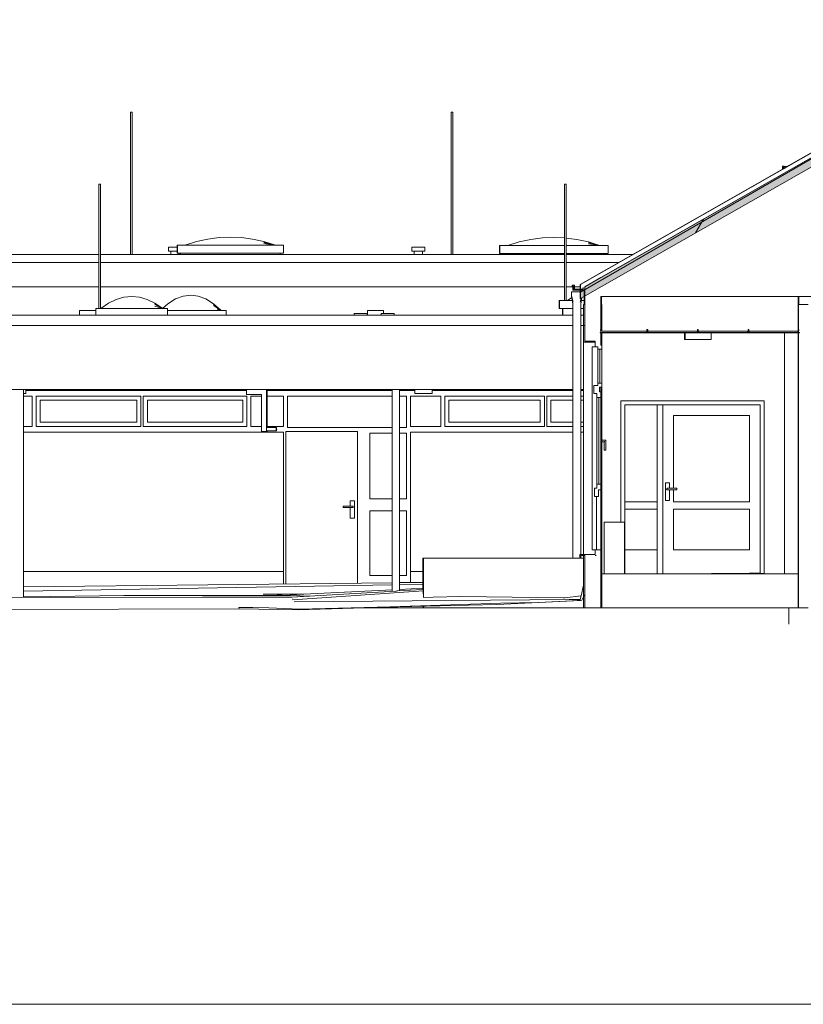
# Model space of a CAD drawing. Header units: metres. Extents: x 0 to 0.84, y 0 to 0.297.
# Tile 11 of 14: x 0.722 to 0.741, y 0.229 to 0.253. Entities that reach past the tile are written whole.
import ezdxf

# ---------------------------------------------------------------- set-up
doc = ezdxf.new("R2010")
doc.units = ezdxf.units.M
for name, color, linetype, lineweight in [('Architektur Allgemein', 7, 'Continuous', 25), ('Dachhaut', 1, 'Continuous', 25), ('Decke', 7, 'Continuous', 50), ('Elektro', 6, 'Continuous', 25), ('Fassade', 7, 'Continuous', 25), ('Fenster', 7, 'Continuous', 25), ('Fensterbank', 5, 'Continuous', 25), ('Standard', 7, 'Continuous', 25), ('Wand', 7, 'Continuous', 50)]:
    doc.layers.add(name, color=color, linetype=linetype, lineweight=lineweight)

msp = doc.modelspace()

# ---------------------------------------------------------------- hatches: boundary and pattern name
at = {"layer": 'Dachhaut', "linetype": 'Continuous', "lineweight": 13, "true_color": 0xa0a0a0, "transparency": 33554687}
msp.add_hatch(color=253, dxfattribs=at).paths.add_polyline_path([(0.745914, 0.251918), (0.735985, 0.246255), (0.735985, 0.246025), (0.745914, 0.251688)])

# ---------------------------------------------------------------- linework, layer by layer
at = {"layer": 'Architektur Allgemein', "color": 7, "linetype": 'Continuous', "lineweight": 13, "transparency": 33554687}
for p, q in [((0.735794, 0.246355), (0.735794, 0.246335)), ((0.735834, 0.246355), (0.735794, 0.246355)), ((0.735794, 0.246335), (0.735814, 0.246335)), ((0.735814, 0.246335), (0.735814, 0.246235)), ((0.735814, 0.246235), (0.736072, 0.246235)), ((0.735834, 0.246255), (0.735834, 0.246355)), ((0.736054, 0.246255), (0.735834, 0.246255)), ((0.736054, 0.246295), (0.736054, 0.246255))]:
    msp.add_line(p, q, dxfattribs=at)
at = {"layer": 'Dachhaut', "color": 7, "linetype": 'Continuous', "lineweight": 13, "transparency": 33554687}
for p, q in [((0.745914, 0.252034), (0.735985, 0.24637)), ((0.735985, 0.246186), (0.745914, 0.251918)), ((0.736092, 0.246316), (0.745914, 0.251918)), ((0.745914, 0.251918), (0.736092, 0.246316)), ((0.735985, 0.246025), (0.745914, 0.251688)), ((0.738829, 0.247647), (0.739027, 0.24799)), ((0.735985, 0.24637), (0.735985, 0.246255)), ((0.735985, 0.246255), (0.735985, 0.246025))]:
    msp.add_line(p, q, dxfattribs=at)
at = {"layer": 'Decke', "color": 7, "linetype": 'Continuous', "lineweight": 13, "transparency": 33554687}
for p, q in [((0.745914, 0.251918), (0.736492, 0.246544)), ((0.736492, 0.246075), (0.755314, 0.246075))]:
    msp.add_line(p, q, dxfattribs=at)
at = {"layer": 'Elektro', "color": 7, "linetype": 'Continuous', "lineweight": 13, "transparency": 33554687}
for p, q in [((0.738576, 0.245175), (0.738576, 0.245015)), ((0.739216, 0.245175), (0.738576, 0.245175)), ((0.739216, 0.245015), (0.739216, 0.245175)), ((0.738576, 0.245015), (0.739216, 0.245015))]:
    msp.add_line(p, q, dxfattribs=at)
at = {"layer": 'Fassade', "color": 7, "linetype": 'Continuous', "lineweight": 13, "transparency": 33554687}
for p, q in [((0.736468, 0.245185), (0.736468, 0.245179)), ((0.736489, 0.245185), (0.736468, 0.245185)), ((0.736468, 0.245179), (0.736492, 0.245179)), ((0.736482, 0.245259), (0.736482, 0.245239)), ((0.736492, 0.245259), (0.736482, 0.245259)), ((0.736482, 0.245239), (0.736489, 0.245239)), ((0.736489, 0.245239), (0.736489, 0.245185)), ((0.737623, 0.245215), (0.736512, 0.245215)), ((0.736512, 0.245179), (0.736516, 0.245179)), ((0.736516, 0.245179), (0.736516, 0.245185)), ((0.736516, 0.245185), (0.737613, 0.245185)), ((0.737613, 0.245185), (0.737613, 0.245179)), ((0.737613, 0.245179), (0.737661, 0.245179)), ((0.737623, 0.245185), (0.737623, 0.245215)), ((0.737634, 0.245185), (0.737623, 0.245185)), ((0.737627, 0.245259), (0.737627, 0.245239)), ((0.737647, 0.245259), (0.737627, 0.245259)), ((0.737627, 0.245239), (0.737634, 0.245239)), ((0.737634, 0.245239), (0.737634, 0.245185)), ((0.73764, 0.245185), (0.73764, 0.245239)), ((0.73764, 0.245239), (0.737647, 0.245239)), ((0.737651, 0.245185), (0.73764, 0.245185)), ((0.737647, 0.245239), (0.737647, 0.245259)), ((0.737651, 0.245215), (0.737651, 0.245185)), ((0.738873, 0.245215), (0.737651, 0.245215)), ((0.737661, 0.245179), (0.737661, 0.245185)), ((0.737661, 0.245185), (0.738863, 0.245185)), ((0.738863, 0.245185), (0.738863, 0.245179)), ((0.738863, 0.245179), (0.738911, 0.245179)), ((0.738873, 0.245185), (0.738873, 0.245215)), ((0.738885, 0.245185), (0.738873, 0.245185)), ((0.738878, 0.245259), (0.738878, 0.245239)), ((0.738897, 0.245259), (0.738878, 0.245259)), ((0.738878, 0.245239), (0.738885, 0.245239)), ((0.738885, 0.245239), (0.738885, 0.245185)), ((0.73889, 0.245185), (0.73889, 0.245239)), ((0.73889, 0.245239), (0.738897, 0.245239)), ((0.738901, 0.245185), (0.73889, 0.245185)), ((0.738897, 0.245239), (0.738897, 0.245259)), ((0.738901, 0.245215), (0.738901, 0.245185)), ((0.740124, 0.245215), (0.738901, 0.245215)), ((0.738911, 0.245179), (0.738911, 0.245185)), ((0.738911, 0.245185), (0.740113, 0.245185)), ((0.740113, 0.245185), (0.740113, 0.245179)), ((0.740113, 0.245179), (0.740161, 0.245179)), ((0.740124, 0.245185), (0.740124, 0.245215)), ((0.740134, 0.245185), (0.740124, 0.245185)), ((0.740128, 0.245259), (0.740128, 0.245239)), ((0.740148, 0.245259), (0.740128, 0.245259)), ((0.740128, 0.245239), (0.740134, 0.245239)), ((0.740134, 0.245239), (0.740134, 0.245185)), ((0.740141, 0.245185), (0.740141, 0.245239)), ((0.740141, 0.245239), (0.740148, 0.245239)), ((0.740151, 0.245185), (0.740141, 0.245185)), ((0.740148, 0.245239), (0.740148, 0.245259)), ((0.740151, 0.245215), (0.740151, 0.245185)), ((0.741358, 0.245215), (0.740151, 0.245215)), ((0.740161, 0.245185), (0.741348, 0.245185)), ((0.740161, 0.245179), (0.740161, 0.245185)), ((0.741348, 0.245185), (0.741348, 0.245179)), ((0.741348, 0.245179), (0.741362, 0.245179)), ((0.741358, 0.245185), (0.741358, 0.245215)), ((0.741362, 0.245185), (0.741358, 0.245185)), ((0.741362, 0.245259), (0.741362, 0.245239)), ((0.741382, 0.245259), (0.741372, 0.245259)), ((0.741372, 0.245179), (0.741396, 0.245179)), ((0.741375, 0.245185), (0.741375, 0.245239)), ((0.741375, 0.245239), (0.741382, 0.245239)), ((0.741396, 0.245185), (0.741375, 0.245185)), ((0.741382, 0.245239), (0.741382, 0.245259)), ((0.741396, 0.245179), (0.741396, 0.245185))]:
    msp.add_line(p, q, dxfattribs=at)
at = {"layer": 'Fenster', "color": 7, "linetype": 'Continuous', "lineweight": 13, "transparency": 33554687}
for p, q in [((0.736352, 0.244975), (0.736352, 0.244835)), ((0.736492, 0.244875), (0.736492, 0.244975)), ((0.736352, 0.244835), (0.736412, 0.244835)), ((0.736412, 0.244835), (0.736412, 0.244775)), ((0.736412, 0.244775), (0.736512, 0.244775)), ((0.736512, 0.244875), (0.736492, 0.244875)), ((0.736512, 0.244775), (0.736512, 0.244875)), ((0.736312, 0.243875), (0.736312, 0.243675)), ((0.736412, 0.243875), (0.736312, 0.243875)), ((0.736412, 0.243935), (0.736412, 0.243875)), ((0.736512, 0.243935), (0.736412, 0.243935)), ((0.736452, 0.243835), (0.736512, 0.243835)), ((0.736452, 0.243715), (0.736452, 0.243835)), ((0.736492, 0.243715), (0.736452, 0.243715)), ((0.736492, 0.243575), (0.736492, 0.243715)), ((0.736512, 0.243835), (0.736512, 0.243935)), ((0.736312, 0.243675), (0.736392, 0.243675)), ((0.736392, 0.243675), (0.736392, 0.243575)), ((0.736392, 0.243575), (0.736492, 0.243575)), ((0.736332, 0.241335), (0.736332, 0.241135)), ((0.736392, 0.241335), (0.736332, 0.241335)), ((0.736392, 0.241435), (0.736392, 0.241335)), ((0.736492, 0.241435), (0.736392, 0.241435)), ((0.736432, 0.241135), (0.736432, 0.241295)), ((0.736432, 0.241295), (0.736492, 0.241295)), ((0.736492, 0.241295), (0.736492, 0.241435)), ((0.736332, 0.241135), (0.736432, 0.241135)), ((0.736352, 0.239815), (0.736352, 0.239695)), ((0.736492, 0.239815), (0.736352, 0.239815)), ((0.736492, 0.239675), (0.736492, 0.239815)), ((0.736352, 0.239675), (0.736372, 0.239675))]:
    msp.add_line(p, q, dxfattribs=at)
at = {"layer": 'Fensterbank', "color": 7, "linetype": 'Continuous', "lineweight": 13, "transparency": 33554687}
for p, q in [((0.735972, 0.239695), (0.735972, 0.239615)), ((0.736352, 0.239695), (0.735972, 0.239695)), ((0.735972, 0.239615), (0.735992, 0.239615)), ((0.735992, 0.239615), (0.735992, 0.239675)), ((0.735992, 0.239675), (0.736092, 0.239675)), ((0.736352, 0.239675), (0.736372, 0.239675))]:
    msp.add_line(p, q, dxfattribs=at)
at = {"layer": 'Standard', "color": 7, "linetype": 'Continuous', "lineweight": 13, "transparency": 33554687}
for p, q in [((0.741138, 0.249318), (0.745907, 0.252038)), ((0.724861, 0.250633), (0.724861, 0.247115)), ((0.724861, 0.250633), (0.724864, 0.250633)), ((0.724864, 0.250633), (0.724871, 0.250633)), ((0.724871, 0.250633), (0.724881, 0.250633)), ((0.724881, 0.250633), (0.724891, 0.250633)), ((0.724891, 0.250633), (0.724898, 0.250633)), ((0.724898, 0.250633), (0.724901, 0.250633)), ((0.724901, 0.250633), (0.724901, 0.247115)), ((0.732787, 0.250633), (0.732787, 0.247115)), ((0.732787, 0.250633), (0.73279, 0.250633)), ((0.73279, 0.250633), (0.732797, 0.250633)), ((0.732797, 0.250633), (0.732807, 0.250633)), ((0.732807, 0.250633), (0.732817, 0.250633)), ((0.732817, 0.250633), (0.732825, 0.250633)), ((0.732825, 0.250633), (0.732827, 0.250633)), ((0.732827, 0.250633), (0.732827, 0.247115)), ((0.741015, 0.249244), (0.741125, 0.249307)), ((0.741125, 0.249307), (0.741138, 0.249318)), ((0.735976, 0.24637), (0.740995, 0.249233)), ((0.740975, 0.249275), (0.740975, 0.249295)), ((0.740975, 0.249295), (0.741015, 0.249295)), ((0.740995, 0.249275), (0.740975, 0.249275)), ((0.740977, 0.249222), (0.740977, 0.249275)), ((0.740995, 0.249233), (0.740995, 0.249275)), ((0.740995, 0.249233), (0.741015, 0.249244)), ((0.741015, 0.249295), (0.741015, 0.249244)), ((0.741018, 0.249295), (0.741015, 0.249295)), ((0.741018, 0.249295), (0.741018, 0.24929)), ((0.741018, 0.24929), (0.741018, 0.249246)), ((0.741018, 0.24929), (0.741096, 0.24929)), ((0.724085, 0.248853), (0.724085, 0.245778)), ((0.724085, 0.248853), (0.724087, 0.248853)), ((0.724087, 0.248853), (0.724095, 0.248853)), ((0.724095, 0.248853), (0.724105, 0.248853)), ((0.724105, 0.248853), (0.724115, 0.248853)), ((0.724115, 0.248853), (0.724122, 0.248853)), ((0.724122, 0.248853), (0.724125, 0.248853)), ((0.724125, 0.248853), (0.724125, 0.245778)), ((0.735592, 0.245978), (0.735592, 0.248853)), ((0.735592, 0.248853), (0.735594, 0.248853)), ((0.735594, 0.248853), (0.735602, 0.248853)), ((0.735602, 0.248853), (0.735612, 0.248853)), ((0.735622, 0.248853), (0.735612, 0.248853)), ((0.735629, 0.248853), (0.735622, 0.248853)), ((0.735629, 0.248853), (0.735632, 0.248853)), ((0.735632, 0.245978), (0.735632, 0.248853)), ((0.726216, 0.247347), (0.726221, 0.247348)), ((0.726217, 0.247347), (0.72623, 0.247351)), ((0.726218, 0.247347), (0.726496, 0.247435)), ((0.726496, 0.247435), (0.726773, 0.247497)), ((0.726773, 0.247497), (0.727051, 0.247535)), ((0.727051, 0.247535), (0.727328, 0.247547)), ((0.727328, 0.247547), (0.727606, 0.247535)), ((0.727606, 0.247535), (0.727883, 0.247497)), ((0.727883, 0.247497), (0.728161, 0.247435)), ((0.728161, 0.247435), (0.728426, 0.247351)), ((0.728436, 0.247348), (0.728161, 0.247429)), ((0.728439, 0.247347), (0.728162, 0.247413)), ((0.728163, 0.247385), (0.72844, 0.247347)), ((0.734473, 0.247424), (0.734188, 0.247336)), ((0.734758, 0.247486), (0.734473, 0.247424)), ((0.735043, 0.247524), (0.734758, 0.247486)), ((0.735328, 0.247536), (0.735043, 0.247524)), ((0.735592, 0.247525), (0.735328, 0.247536)), ((0.735898, 0.247486), (0.735632, 0.247522)), ((0.736183, 0.247424), (0.735898, 0.247486)), ((0.736456, 0.24734), (0.736183, 0.247424)), ((0.736466, 0.247337), (0.736184, 0.247419)), ((0.736469, 0.247337), (0.736185, 0.247402)), ((0.736471, 0.247336), (0.736186, 0.247375)), ((0.715176, 0.247115), (0.724085, 0.247115)), ((0.724125, 0.247115), (0.735592, 0.247115)), ((0.7258, 0.247295), (0.7258, 0.247195)), ((0.725822, 0.247295), (0.7258, 0.247295)), ((0.725822, 0.247195), (0.7258, 0.247195)), ((0.725881, 0.247295), (0.725822, 0.247295)), ((0.725881, 0.247195), (0.725822, 0.247195)), ((0.72586, 0.247115), (0.72586, 0.247195)), ((0.725961, 0.247295), (0.725881, 0.247295)), ((0.725961, 0.247195), (0.725881, 0.247195)), ((0.726014, 0.247295), (0.725961, 0.247295)), ((0.726014, 0.247195), (0.725961, 0.247195)), ((0.726014, 0.247147), (0.726014, 0.247347)), ((0.726022, 0.247347), (0.726014, 0.247347)), ((0.726014, 0.247147), (0.726022, 0.247147)), ((0.726022, 0.247347), (0.726022, 0.247147)), ((0.728642, 0.247347), (0.726022, 0.247347)), ((0.726022, 0.247147), (0.728642, 0.247147)), ((0.72606, 0.247115), (0.72606, 0.247147)), ((0.726094, 0.247147), (0.726094, 0.247115)), ((0.726102, 0.247147), (0.726102, 0.247115)), ((0.726216, 0.247347), (0.726218, 0.247347)), ((0.728562, 0.247147), (0.728562, 0.247115)), ((0.728642, 0.247347), (0.728642, 0.247147)), ((0.731817, 0.247295), (0.731817, 0.247195)), ((0.731839, 0.247295), (0.731817, 0.247295)), ((0.731839, 0.247195), (0.731817, 0.247195)), ((0.731898, 0.247295), (0.731839, 0.247295)), ((0.731898, 0.247195), (0.731839, 0.247195)), ((0.731877, 0.247115), (0.731877, 0.247195)), ((0.731978, 0.247295), (0.731898, 0.247295)), ((0.731978, 0.247195), (0.731898, 0.247195)), ((0.732058, 0.247295), (0.731978, 0.247295)), ((0.732058, 0.247195), (0.731978, 0.247195)), ((0.732116, 0.247295), (0.732058, 0.247295)), ((0.732116, 0.247195), (0.732058, 0.247195)), ((0.732077, 0.247115), (0.732077, 0.247195)), ((0.732137, 0.247295), (0.732116, 0.247295)), ((0.732137, 0.247195), (0.732116, 0.247195)), ((0.732137, 0.247295), (0.732137, 0.247195)), ((0.733985, 0.247336), (0.733985, 0.247137)), ((0.733992, 0.247336), (0.733985, 0.247336)), ((0.733985, 0.247137), (0.733992, 0.247137)), ((0.733992, 0.247336), (0.733992, 0.247137)), ((0.735592, 0.247336), (0.733992, 0.247336)), ((0.733992, 0.247137), (0.735592, 0.247137)), ((0.734065, 0.247137), (0.734065, 0.247115)), ((0.734072, 0.247137), (0.734072, 0.247115)), ((0.734188, 0.247337), (0.734186, 0.247336)), ((0.734187, 0.247336), (0.734191, 0.247337)), ((0.734188, 0.247336), (0.7342, 0.24734)), ((0.736672, 0.247336), (0.735632, 0.247336)), ((0.735632, 0.247137), (0.736672, 0.247137)), ((0.735632, 0.247115), (0.737282, 0.247115)), ((0.736592, 0.247137), (0.736592, 0.247115)), ((0.736672, 0.247137), (0.736672, 0.247336)), ((0.724085, 0.246915), (0.715176, 0.246915)), ((0.735592, 0.246915), (0.724125, 0.246915)), ((0.736931, 0.246915), (0.735632, 0.246915)), ((0.715176, 0.246315), (0.724085, 0.246315)), ((0.724125, 0.246315), (0.735592, 0.246315)), ((0.735632, 0.246315), (0.735799, 0.246315)), ((0.735761, 0.24609), (0.735761, 0.24619)), ((0.735761, 0.24619), (0.735977, 0.24619)), ((0.735778, 0.246335), (0.735778, 0.246355)), ((0.735794, 0.246355), (0.735778, 0.246355)), ((0.735794, 0.246335), (0.735778, 0.246335)), ((0.735799, 0.246235), (0.735799, 0.246335)), ((0.735799, 0.246315), (0.735976, 0.246315)), ((0.735814, 0.246235), (0.735799, 0.246235)), ((0.735976, 0.24637), (0.735976, 0.246255)), ((0.735985, 0.24637), (0.735976, 0.24637)), ((0.735976, 0.246235), (0.735976, 0.24619)), ((0.735977, 0.24609), (0.735977, 0.24619)), ((0.736072, 0.246235), (0.736072, 0.246075)), ((0.724319, 0.24591), (0.724128, 0.245778)), ((0.72451, 0.246003), (0.724319, 0.24591)), ((0.724702, 0.24606), (0.72451, 0.246003)), ((0.724893, 0.246078), (0.724702, 0.24606)), ((0.725084, 0.24606), (0.724893, 0.246078)), ((0.725275, 0.246003), (0.725084, 0.24606)), ((0.725466, 0.24591), (0.725275, 0.246003)), ((0.725649, 0.245784), (0.725466, 0.24591)), ((0.725655, 0.24578), (0.725466, 0.245901)), ((0.725786, 0.245897), (0.725654, 0.245781)), ((0.725974, 0.246016), (0.725786, 0.245897)), ((0.726163, 0.246087), (0.725974, 0.246016)), ((0.726351, 0.246111), (0.726163, 0.246087)), ((0.72654, 0.246087), (0.726351, 0.246111)), ((0.726729, 0.246016), (0.72654, 0.246087)), ((0.726917, 0.245897), (0.726729, 0.246016)), ((0.727098, 0.245738), (0.726917, 0.245897)), ((0.735462, 0.245978), (0.735462, 0.245778)), ((0.735467, 0.245978), (0.735462, 0.245978)), ((0.735467, 0.245978), (0.735467, 0.245778)), ((0.735779, 0.245978), (0.735467, 0.245978)), ((0.735664, 0.245978), (0.735663, 0.245978)), ((0.735664, 0.245978), (0.735673, 0.245984)), ((0.735664, 0.245978), (0.735666, 0.245979)), ((0.735768, 0.24605), (0.735665, 0.245978)), ((0.735776, 0.24604), (0.735761, 0.24609)), ((0.735771, 0.24604), (0.735762, 0.246087)), ((0.735774, 0.24604), (0.735762, 0.246087)), ((0.735777, 0.24599), (0.735763, 0.246082)), ((0.735779, 0.24599), (0.735763, 0.246082)), ((0.735791, 0.24599), (0.735776, 0.24604)), ((0.735792, 0.24589), (0.735777, 0.24599)), ((0.735799, 0.245965), (0.735791, 0.24599)), ((0.735792, 0.24589), (0.735792, 0.239605)), ((0.735806, 0.24594), (0.735799, 0.245965)), ((0.735977, 0.246044), (0.735977, 0.24609)), ((0.735977, 0.24604), (0.735977, 0.246044)), ((0.735977, 0.246033), (0.735977, 0.24604)), ((0.735977, 0.246025), (0.735977, 0.246033)), ((0.735977, 0.246025), (0.735985, 0.246025)), ((0.735977, 0.24594), (0.735984, 0.245965)), ((0.735984, 0.245965), (0.735992, 0.24599)), ((0.735992, 0.24599), (0.736006, 0.246036)), ((0.735992, 0.24589), (0.736007, 0.24599)), ((0.735992, 0.24589), (0.735992, 0.239695)), ((0.736072, 0.245978), (0.736005, 0.245978)), ((0.736007, 0.24599), (0.736015, 0.246042)), ((0.736072, 0.246075), (0.736072, 0.246074)), ((0.736072, 0.246074), (0.736072, 0.245875)), ((0.736492, 0.246075), (0.736492, 0.245875)), ((0.736502, 0.246075), (0.736492, 0.246075)), ((0.736492, 0.246075), (0.736492, 0.245175)), ((0.736502, 0.246075), (0.736492, 0.246075)), ((0.736502, 0.245875), (0.736502, 0.246075)), ((0.741362, 0.246075), (0.741362, 0.238375)), ((0.741372, 0.246075), (0.741362, 0.246075)), ((0.741372, 0.246075), (0.741362, 0.246075)), ((0.741372, 0.245259), (0.741372, 0.246075)), ((0.741372, 0.245175), (0.741372, 0.246075)), ((0.741384, 0.246075), (0.741384, 0.245875)), ((0.741384, 0.245875), (0.741384, 0.246075)), ((0.741384, 0.245875), (0.741384, 0.246075)), ((0.723607, 0.24573), (0.723607, 0.245615)), ((0.723634, 0.24573), (0.723607, 0.24573)), ((0.723707, 0.24573), (0.723634, 0.24573)), ((0.723807, 0.24573), (0.723707, 0.24573)), ((0.723907, 0.24573), (0.723807, 0.24573)), ((0.72398, 0.24573), (0.723907, 0.24573)), ((0.724007, 0.24573), (0.72398, 0.24573)), ((0.724006, 0.245778), (0.724006, 0.24573)), ((0.724011, 0.245778), (0.724006, 0.245778)), ((0.724007, 0.24573), (0.724007, 0.245615)), ((0.724011, 0.245778), (0.724011, 0.245678)), ((0.725779, 0.245778), (0.724011, 0.245778)), ((0.724011, 0.245678), (0.724011, 0.245615)), ((0.724127, 0.245778), (0.72413, 0.24578)), ((0.724128, 0.245779), (0.724127, 0.245778)), ((0.724128, 0.245778), (0.724136, 0.245784)), ((0.725657, 0.245779), (0.725467, 0.245877)), ((0.725659, 0.245778), (0.725468, 0.245836)), ((0.725779, 0.245678), (0.725779, 0.245778)), ((0.727228, 0.245731), (0.725779, 0.245731)), ((0.725779, 0.245678), (0.725779, 0.245615)), ((0.727104, 0.245732), (0.726918, 0.245886)), ((0.727106, 0.245731), (0.726918, 0.245855)), ((0.727107, 0.245731), (0.727013, 0.245769)), ((0.727108, 0.245731), (0.727013, 0.245751)), ((0.727228, 0.245631), (0.727228, 0.245731)), ((0.730391, 0.245655), (0.730391, 0.245615)), ((0.730412, 0.245655), (0.730391, 0.245655)), ((0.730471, 0.245655), (0.730412, 0.245655)), ((0.730551, 0.245655), (0.730471, 0.245655)), ((0.730631, 0.245655), (0.730551, 0.245655)), ((0.730689, 0.245655), (0.730631, 0.245655)), ((0.730711, 0.245655), (0.730689, 0.245655)), ((0.730711, 0.245655), (0.730711, 0.245615)), ((0.73072, 0.24573), (0.73072, 0.245615)), ((0.730747, 0.24573), (0.73072, 0.24573)), ((0.730821, 0.24573), (0.730747, 0.24573)), ((0.730921, 0.24573), (0.730821, 0.24573)), ((0.731021, 0.24573), (0.730921, 0.24573)), ((0.731094, 0.24573), (0.731021, 0.24573)), ((0.731063, 0.245655), (0.731063, 0.245615)), ((0.731085, 0.245655), (0.731063, 0.245655)), ((0.731144, 0.245655), (0.731085, 0.245655)), ((0.73112, 0.24573), (0.731094, 0.24573)), ((0.73112, 0.24573), (0.73112, 0.245655)), ((0.731224, 0.245655), (0.731144, 0.245655)), ((0.731304, 0.245655), (0.731224, 0.245655)), ((0.731362, 0.245655), (0.731304, 0.245655)), ((0.731383, 0.245655), (0.731362, 0.245655)), ((0.731383, 0.245655), (0.731383, 0.245615)), ((0.735462, 0.245778), (0.735467, 0.245778)), ((0.735467, 0.245778), (0.735792, 0.245778)), ((0.735542, 0.245778), (0.735542, 0.245615)), ((0.735547, 0.245778), (0.735547, 0.245615)), ((0.735992, 0.245778), (0.736062, 0.245778)), ((0.73606, 0.245875), (0.736062, 0.245875)), ((0.736062, 0.245875), (0.736062, 0.244945)), ((0.736072, 0.245875), (0.736062, 0.245875)), ((0.736492, 0.245875), (0.736492, 0.245259)), ((0.736512, 0.245875), (0.736502, 0.245875)), ((0.736512, 0.245215), (0.736512, 0.245875)), ((0.702882, 0.245615), (0.735792, 0.245615)), ((0.727228, 0.245631), (0.727228, 0.245615)), ((0.735992, 0.245615), (0.736062, 0.245615)), ((0.735792, 0.245355), (0.702882, 0.245355)), ((0.736092, 0.245355), (0.735992, 0.245355)), ((0.736492, 0.245179), (0.736492, 0.245175)), ((0.736492, 0.245175), (0.738576, 0.245175)), ((0.736512, 0.244975), (0.736512, 0.245179)), ((0.738554, 0.245015), (0.738554, 0.245175)), ((0.738564, 0.245015), (0.738564, 0.245175)), ((0.739216, 0.245175), (0.739216, 0.245015)), ((0.739216, 0.245175), (0.739216, 0.245015)), ((0.739216, 0.245175), (0.741372, 0.245175)), ((0.741029, 0.239215), (0.741029, 0.245175)), ((0.741029, 0.239215), (0.741029, 0.245175)), ((0.741029, 0.245175), (0.741029, 0.239215)), ((0.741029, 0.239215), (0.741029, 0.245175)), ((0.741029, 0.245175), (0.741029, 0.239215)), ((0.741029, 0.239215), (0.741029, 0.245175)), ((0.741361, 0.239215), (0.741361, 0.245175)), ((0.736061, 0.244945), (0.736061, 0.239695)), ((0.736061, 0.244945), (0.736061, 0.244945)), ((0.736061, 0.244945), (0.736061, 0.244945)), ((0.736061, 0.239695), (0.736061, 0.244945)), ((0.736061, 0.244945), (0.736061, 0.239695)), ((0.736062, 0.244945), (0.736062, 0.239695)), ((0.736062, 0.244945), (0.736062, 0.244945)), ((0.736062, 0.244945), (0.736062, 0.239695)), ((0.736062, 0.244945), (0.736062, 0.244945)), ((0.736062, 0.244945), (0.736352, 0.244945)), ((0.736352, 0.244835), (0.736352, 0.244945)), ((0.736492, 0.244975), (0.736512, 0.244975)), ((0.736511, 0.244875), (0.736511, 0.244975)), ((0.738564, 0.245015), (0.738554, 0.245015)), ((0.738576, 0.245015), (0.738564, 0.245015)), ((0.739216, 0.245015), (0.739216, 0.245015)), ((0.739216, 0.245015), (0.739216, 0.245015)), ((0.736272, 0.244835), (0.736272, 0.239815)), ((0.736272, 0.244835), (0.736272, 0.244835)), ((0.736272, 0.244835), (0.736272, 0.239815)), ((0.736272, 0.244835), (0.736272, 0.244835)), ((0.736352, 0.244835), (0.736272, 0.244835)), ((0.736352, 0.244835), (0.736352, 0.244835)), ((0.736412, 0.244775), (0.736412, 0.243935)), ((0.736412, 0.244775), (0.736412, 0.244775)), ((0.736462, 0.243935), (0.736462, 0.244775)), ((0.736512, 0.243935), (0.736512, 0.244775)), ((0.702862, 0.243775), (0.735792, 0.243775)), ((0.722216, 0.238633), (0.722216, 0.243775)), ((0.72228, 0.243675), (0.72228, 0.243775)), ((0.72228, 0.243755), (0.72773, 0.243755)), ((0.72773, 0.243775), (0.72773, 0.243655)), ((0.728224, 0.242735), (0.728224, 0.243775)), ((0.728243, 0.243775), (0.728243, 0.242835)), ((0.728243, 0.243755), (0.728653, 0.243755)), ((0.728646, 0.243755), (0.728653, 0.243755)), ((0.728653, 0.243755), (0.728745, 0.243755)), ((0.728745, 0.243755), (0.731334, 0.243755)), ((0.731334, 0.238788), (0.731334, 0.243775)), ((0.731514, 0.238799), (0.731514, 0.243775)), ((0.731514, 0.243755), (0.731686, 0.243755)), ((0.731686, 0.243755), (0.731786, 0.243755)), ((0.731786, 0.243755), (0.731894, 0.243755)), ((0.731894, 0.243675), (0.731894, 0.243775)), ((0.732321, 0.243675), (0.732321, 0.243775)), ((0.732321, 0.243755), (0.735792, 0.243755)), ((0.735992, 0.243775), (0.736061, 0.243775)), ((0.735992, 0.243755), (0.736061, 0.243755)), ((0.736312, 0.243875), (0.736312, 0.243875)), ((0.736412, 0.243935), (0.736412, 0.243935)), ((0.736492, 0.243715), (0.736492, 0.243835)), ((0.736511, 0.242545), (0.736511, 0.243835)), ((0.722225, 0.243675), (0.722216, 0.243675)), ((0.722431, 0.243615), (0.722216, 0.243615)), ((0.72228, 0.243675), (0.722225, 0.243675)), ((0.722431, 0.242865), (0.722431, 0.243615)), ((0.722431, 0.242865), (0.722431, 0.243615)), ((0.722531, 0.242865), (0.722531, 0.243615)), ((0.722531, 0.243615), (0.722531, 0.243615)), ((0.722531, 0.242865), (0.722531, 0.243615)), ((0.722531, 0.243615), (0.722631, 0.243615)), ((0.722631, 0.243615), (0.72502, 0.243615)), ((0.72502, 0.243515), (0.722631, 0.243515)), ((0.722631, 0.243515), (0.722631, 0.242965)), ((0.725019, 0.242965), (0.725019, 0.243515)), ((0.72502, 0.243615), (0.72512, 0.243615)), ((0.72502, 0.242965), (0.72502, 0.243515)), ((0.72512, 0.243615), (0.72512, 0.242865)), ((0.725179, 0.242865), (0.725179, 0.243615)), ((0.725179, 0.243615), (0.72518, 0.243615)), ((0.72518, 0.242865), (0.72518, 0.243615)), ((0.72518, 0.243615), (0.72528, 0.243615)), ((0.72528, 0.243615), (0.727636, 0.243615)), ((0.727636, 0.243515), (0.72528, 0.243515)), ((0.72528, 0.243515), (0.72528, 0.242965)), ((0.727636, 0.243615), (0.727736, 0.243615)), ((0.727636, 0.242965), (0.727636, 0.243515)), ((0.727636, 0.242965), (0.727636, 0.243515)), ((0.728105, 0.243655), (0.72773, 0.243655)), ((0.727736, 0.243615), (0.727736, 0.242865)), ((0.727836, 0.243615), (0.727836, 0.242865)), ((0.728105, 0.243615), (0.727836, 0.243615)), ((0.728105, 0.242735), (0.728105, 0.243655)), ((0.728646, 0.243615), (0.728243, 0.243615)), ((0.728645, 0.242865), (0.728645, 0.243615)), ((0.728646, 0.242865), (0.728646, 0.243615)), ((0.731334, 0.243615), (0.728745, 0.243615)), ((0.728745, 0.243615), (0.728745, 0.242836)), ((0.731686, 0.243615), (0.731514, 0.243615)), ((0.731685, 0.242836), (0.731685, 0.243615)), ((0.731686, 0.242836), (0.731686, 0.243615)), ((0.732535, 0.243615), (0.731786, 0.243615)), ((0.731786, 0.243615), (0.731786, 0.242865)), ((0.731897, 0.243675), (0.731894, 0.243675)), ((0.731956, 0.243675), (0.731897, 0.243675)), ((0.732056, 0.243675), (0.731956, 0.243675)), ((0.732169, 0.243675), (0.732056, 0.243675)), ((0.732267, 0.243675), (0.732169, 0.243675)), ((0.732321, 0.243675), (0.732267, 0.243675)), ((0.732535, 0.242865), (0.732535, 0.243615)), ((0.732535, 0.242865), (0.732535, 0.243615)), ((0.732635, 0.242865), (0.732635, 0.243615)), ((0.732635, 0.243615), (0.732635, 0.243615)), ((0.732635, 0.242865), (0.732635, 0.243615)), ((0.732635, 0.243615), (0.732735, 0.243615)), ((0.732735, 0.243615), (0.734992, 0.243615)), ((0.734992, 0.243515), (0.732735, 0.243515)), ((0.732735, 0.243515), (0.732735, 0.242965)), ((0.734992, 0.243615), (0.735092, 0.243615)), ((0.734992, 0.242965), (0.734992, 0.243515)), ((0.734992, 0.242965), (0.734992, 0.243515)), ((0.735092, 0.243615), (0.735092, 0.242865)), ((0.735152, 0.242865), (0.735152, 0.243615)), ((0.735152, 0.243615), (0.735152, 0.243615)), ((0.735152, 0.242865), (0.735152, 0.243615)), ((0.735152, 0.243615), (0.735252, 0.243615)), ((0.735252, 0.243615), (0.735792, 0.243615)), ((0.735792, 0.243515), (0.735252, 0.243515)), ((0.735252, 0.243515), (0.735252, 0.242965)), ((0.735992, 0.243615), (0.736061, 0.243615)), ((0.736061, 0.243515), (0.735992, 0.243515)), ((0.736312, 0.243675), (0.736312, 0.243675)), ((0.736392, 0.243575), (0.736392, 0.241435)), ((0.736392, 0.243575), (0.736392, 0.243575)), ((0.736442, 0.241435), (0.736442, 0.243575)), ((0.736492, 0.241435), (0.736492, 0.243575)), ((0.736984, 0.240495), (0.736984, 0.243495)), ((0.736984, 0.243495), (0.736984, 0.240495)), ((0.736984, 0.240495), (0.736984, 0.243495)), ((0.736984, 0.243495), (0.736984, 0.240495)), ((0.736984, 0.243495), (0.740524, 0.243495)), ((0.740524, 0.243495), (0.740524, 0.239215)), ((0.737084, 0.240995), (0.737084, 0.243395)), ((0.737084, 0.243395), (0.737084, 0.240995)), ((0.737884, 0.243395), (0.737084, 0.243395)), ((0.737884, 0.239215), (0.737884, 0.243395)), ((0.737884, 0.243395), (0.738024, 0.243395)), ((0.740424, 0.243395), (0.738024, 0.243395)), ((0.738024, 0.243395), (0.738024, 0.239215)), ((0.738024, 0.243395), (0.738024, 0.243395)), ((0.738024, 0.243395), (0.738024, 0.23922)), ((0.740424, 0.239232), (0.740424, 0.243395)), ((0.738284, 0.241335), (0.738284, 0.243135)), ((0.738284, 0.243135), (0.738284, 0.241335)), ((0.740164, 0.243135), (0.738284, 0.243135)), ((0.740164, 0.240995), (0.740164, 0.243135)), ((0.722216, 0.242865), (0.722431, 0.242865)), ((0.728646, 0.242725), (0.722216, 0.242725)), ((0.722531, 0.242865), (0.722531, 0.242865)), ((0.722631, 0.242865), (0.722531, 0.242865)), ((0.722631, 0.242965), (0.72502, 0.242965)), ((0.72502, 0.242865), (0.722631, 0.242865)), ((0.72512, 0.242865), (0.72502, 0.242865)), ((0.725179, 0.242865), (0.72518, 0.242865)), ((0.72528, 0.242865), (0.72518, 0.242865)), ((0.72528, 0.242965), (0.727636, 0.242965)), ((0.727636, 0.242865), (0.72528, 0.242865)), ((0.727736, 0.242865), (0.727636, 0.242865)), ((0.727836, 0.242865), (0.728105, 0.242865)), ((0.728224, 0.242735), (0.728105, 0.242735)), ((0.728243, 0.242735), (0.728224, 0.242735)), ((0.728228, 0.242815), (0.728227, 0.242795)), ((0.728227, 0.242795), (0.728228, 0.242775)), ((0.72823, 0.24283), (0.728228, 0.242815)), ((0.728228, 0.242775), (0.72823, 0.24276)), ((0.728233, 0.242835), (0.72823, 0.24283)), ((0.72823, 0.24276), (0.728233, 0.242755)), ((0.728233, 0.242835), (0.72847, 0.242835)), ((0.728233, 0.242755), (0.72847, 0.242755)), ((0.728243, 0.242865), (0.728646, 0.242865)), ((0.728243, 0.242755), (0.728243, 0.242735)), ((0.728465, 0.242815), (0.728464, 0.242795)), ((0.728464, 0.242795), (0.728465, 0.242775)), ((0.728467, 0.24283), (0.728465, 0.242815)), ((0.728465, 0.242775), (0.728467, 0.24276)), ((0.72847, 0.242835), (0.728467, 0.24283)), ((0.728467, 0.24276), (0.72847, 0.242755)), ((0.728473, 0.24283), (0.72847, 0.242835)), ((0.72847, 0.242755), (0.728473, 0.24276)), ((0.728476, 0.242815), (0.728473, 0.24283)), ((0.728473, 0.24276), (0.728476, 0.242775)), ((0.728477, 0.242795), (0.728476, 0.242815)), ((0.728476, 0.242775), (0.728477, 0.242795)), ((0.728646, 0.238969), (0.728646, 0.242725)), ((0.728646, 0.239275), (0.728646, 0.242725)), ((0.728706, 0.23897), (0.728706, 0.242736)), ((0.728706, 0.242736), (0.728706, 0.242736)), ((0.728706, 0.23897), (0.728706, 0.242736)), ((0.728706, 0.242736), (0.730476, 0.242736)), ((0.728745, 0.242836), (0.731334, 0.242836)), ((0.730476, 0.242736), (0.730476, 0.23899)), ((0.731514, 0.242836), (0.731686, 0.242836)), ((0.731786, 0.242865), (0.732535, 0.242865)), ((0.735792, 0.242725), (0.731786, 0.242725)), ((0.731786, 0.242725), (0.731786, 0.239005)), ((0.732635, 0.242865), (0.732635, 0.242865)), ((0.732735, 0.242865), (0.732635, 0.242865)), ((0.732735, 0.242965), (0.734992, 0.242965)), ((0.734992, 0.242865), (0.732735, 0.242865)), ((0.735092, 0.242865), (0.734992, 0.242865)), ((0.735152, 0.242865), (0.735152, 0.242865)), ((0.735252, 0.242865), (0.735152, 0.242865)), ((0.735252, 0.242965), (0.735792, 0.242965)), ((0.735792, 0.242865), (0.735252, 0.242865)), ((0.735992, 0.242965), (0.736061, 0.242965)), ((0.736061, 0.242865), (0.735992, 0.242865)), ((0.736061, 0.242725), (0.735992, 0.242725)), ((0.730776, 0.242696), (0.730776, 0.241075)), ((0.731334, 0.242696), (0.730776, 0.242696)), ((0.731686, 0.242696), (0.731514, 0.242696)), ((0.731685, 0.241075), (0.731685, 0.242696)), ((0.731686, 0.241075), (0.731686, 0.242696)), ((0.736492, 0.242545), (0.736512, 0.242545)), ((0.736512, 0.242545), (0.736512, 0.242465)), ((0.736612, 0.242525), (0.736512, 0.242525)), ((0.736572, 0.242485), (0.736512, 0.242485)), ((0.736571, 0.242275), (0.736571, 0.242485)), ((0.736571, 0.242275), (0.736571, 0.242485)), ((0.736571, 0.242275), (0.736571, 0.242485)), ((0.736572, 0.242485), (0.736575, 0.242488)), ((0.736572, 0.242275), (0.736572, 0.242485)), ((0.736572, 0.242275), (0.736572, 0.242485)), ((0.736572, 0.242275), (0.736572, 0.242485)), ((0.736575, 0.242488), (0.736582, 0.242495)), ((0.736602, 0.242515), (0.736609, 0.242522)), ((0.736609, 0.242522), (0.736612, 0.242525)), ((0.736612, 0.242275), (0.736612, 0.242525)), ((0.736492, 0.242465), (0.736512, 0.242465)), ((0.736511, 0.239675), (0.736511, 0.242465)), ((0.736571, 0.242275), (0.736571, 0.242275)), ((0.736571, 0.242275), (0.736571, 0.242275)), ((0.736572, 0.242275), (0.736571, 0.242275)), ((0.736572, 0.242275), (0.736572, 0.242275)), ((0.736572, 0.242275), (0.736572, 0.242275)), ((0.736575, 0.242275), (0.736572, 0.242275)), ((0.736582, 0.242275), (0.736575, 0.242275)), ((0.736592, 0.242275), (0.736582, 0.242275)), ((0.736602, 0.242275), (0.736592, 0.242275)), ((0.736609, 0.242275), (0.736602, 0.242275)), ((0.736612, 0.242275), (0.736609, 0.242275)), ((0.736332, 0.241335), (0.736332, 0.241335)), ((0.736392, 0.241435), (0.736392, 0.241435)), ((0.736492, 0.239815), (0.736492, 0.241295)), ((0.738084, 0.241465), (0.738084, 0.241035)), ((0.738184, 0.241465), (0.738084, 0.241465)), ((0.738117, 0.241325), (0.738114, 0.241315)), ((0.738114, 0.241315), (0.738117, 0.241305)), ((0.738124, 0.241332), (0.738117, 0.241325)), ((0.738117, 0.241305), (0.738124, 0.241298)), ((0.738134, 0.241335), (0.738124, 0.241332)), ((0.738124, 0.241298), (0.738134, 0.241295)), ((0.738134, 0.241335), (0.738364, 0.241335)), ((0.738364, 0.241295), (0.738134, 0.241295)), ((0.738184, 0.241335), (0.738184, 0.241465)), ((0.738184, 0.241465), (0.738184, 0.241465)), ((0.738184, 0.241465), (0.738184, 0.241335)), ((0.738184, 0.241035), (0.738184, 0.241295)), ((0.738184, 0.241295), (0.738184, 0.241035)), ((0.738284, 0.240995), (0.738284, 0.241295)), ((0.738284, 0.241295), (0.738284, 0.240995)), ((0.738364, 0.241332), (0.738364, 0.241335)), ((0.738364, 0.241335), (0.738364, 0.241332)), ((0.738364, 0.241325), (0.738364, 0.241332)), ((0.738364, 0.241332), (0.738364, 0.241325)), ((0.738364, 0.241315), (0.738364, 0.241325)), ((0.738364, 0.241325), (0.738364, 0.241315)), ((0.738364, 0.241305), (0.738364, 0.241315)), ((0.738364, 0.241315), (0.738364, 0.241305)), ((0.738364, 0.241298), (0.738364, 0.241305)), ((0.738364, 0.241305), (0.738364, 0.241298)), ((0.738364, 0.241295), (0.738364, 0.241298)), ((0.738364, 0.241298), (0.738364, 0.241295)), ((0.730296, 0.241025), (0.730296, 0.240895)), ((0.730296, 0.241025), (0.730296, 0.241025)), ((0.730296, 0.240895), (0.730296, 0.241025)), ((0.730296, 0.241025), (0.730396, 0.241025)), ((0.730396, 0.241025), (0.730396, 0.240595)), ((0.730776, 0.241075), (0.731334, 0.241075)), ((0.731514, 0.241075), (0.731686, 0.241075)), ((0.736332, 0.241135), (0.736332, 0.241135)), ((0.736382, 0.239815), (0.736382, 0.241135)), ((0.738084, 0.241035), (0.738184, 0.241035)), ((0.738184, 0.241035), (0.738184, 0.241035)), ((0.730116, 0.240895), (0.730116, 0.240892)), ((0.730116, 0.240892), (0.730116, 0.240895)), ((0.730346, 0.240895), (0.730116, 0.240895)), ((0.730116, 0.240892), (0.730116, 0.240885)), ((0.730116, 0.240885), (0.730116, 0.240892)), ((0.730116, 0.240885), (0.730116, 0.240875)), ((0.730116, 0.240875), (0.730116, 0.240885)), ((0.730116, 0.240875), (0.730116, 0.240865)), ((0.730116, 0.240865), (0.730116, 0.240875)), ((0.730116, 0.240865), (0.730116, 0.240858)), ((0.730116, 0.240858), (0.730116, 0.240865)), ((0.730116, 0.240858), (0.730116, 0.240855)), ((0.730116, 0.240855), (0.730116, 0.240858)), ((0.730116, 0.240855), (0.730346, 0.240855)), ((0.730296, 0.240855), (0.730296, 0.240595)), ((0.730296, 0.240595), (0.730296, 0.240855)), ((0.730346, 0.240895), (0.730356, 0.240892)), ((0.730356, 0.240858), (0.730346, 0.240855)), ((0.730356, 0.240892), (0.730363, 0.240885)), ((0.730363, 0.240865), (0.730356, 0.240858)), ((0.730363, 0.240885), (0.730366, 0.240875)), ((0.730366, 0.240875), (0.730363, 0.240865)), ((0.731334, 0.240775), (0.730776, 0.240775)), ((0.730776, 0.240775), (0.730776, 0.239175)), ((0.731686, 0.240775), (0.731514, 0.240775)), ((0.731685, 0.239175), (0.731685, 0.240775)), ((0.731686, 0.239175), (0.731686, 0.240775)), ((0.737084, 0.240815), (0.737084, 0.240995)), ((0.737084, 0.240995), (0.737884, 0.240995)), ((0.737084, 0.239815), (0.737084, 0.240815)), ((0.737084, 0.240815), (0.737084, 0.239815)), ((0.737884, 0.240815), (0.737084, 0.240815)), ((0.738284, 0.240995), (0.740164, 0.240995)), ((0.738284, 0.239815), (0.738284, 0.240815)), ((0.738284, 0.240815), (0.738284, 0.239815)), ((0.740164, 0.240815), (0.738284, 0.240815)), ((0.740164, 0.239815), (0.740164, 0.240815)), ((0.730296, 0.240595), (0.730296, 0.240595)), ((0.730396, 0.240595), (0.730296, 0.240595)), ((0.736569, 0.240495), (0.736569, 0.239215)), ((0.736569, 0.240495), (0.73657, 0.240495)), ((0.73657, 0.239215), (0.73657, 0.240495)), ((0.73657, 0.240495), (0.736572, 0.240495)), ((0.736572, 0.240495), (0.736572, 0.239215)), ((0.736572, 0.240495), (0.736573, 0.240495)), ((0.736573, 0.239215), (0.736573, 0.240495)), ((0.736573, 0.240495), (0.737073, 0.240495)), ((0.737073, 0.239215), (0.737073, 0.240495)), ((0.736272, 0.239815), (0.736272, 0.239815)), ((0.736272, 0.239815), (0.736272, 0.239815)), ((0.736352, 0.239815), (0.736272, 0.239815)), ((0.736352, 0.239815), (0.736352, 0.239815)), ((0.736352, 0.239695), (0.736352, 0.239815)), ((0.737084, 0.239215), (0.737084, 0.239815)), ((0.737084, 0.239815), (0.737884, 0.239815)), ((0.738284, 0.239815), (0.740164, 0.239815)), ((0.732089, 0.239605), (0.732089, 0.238821)), ((0.732094, 0.239605), (0.732089, 0.239605)), ((0.732094, 0.238821), (0.732094, 0.239605)), ((0.732103, 0.239605), (0.732094, 0.239605)), ((0.732103, 0.238632), (0.732103, 0.239605)), ((0.732343, 0.239605), (0.732103, 0.239605)), ((0.736062, 0.239605), (0.732343, 0.239605)), ((0.735971, 0.239615), (0.735971, 0.239695)), ((0.735971, 0.239695), (0.735972, 0.239695)), ((0.735971, 0.239615), (0.735971, 0.239615)), ((0.735972, 0.239615), (0.735971, 0.239615)), ((0.735972, 0.239615), (0.735971, 0.239615)), ((0.735992, 0.239675), (0.735992, 0.239605)), ((0.736062, 0.239675), (0.736062, 0.239275)), ((0.736512, 0.239675), (0.736492, 0.239675)), ((0.736512, 0.238375), (0.736512, 0.239675)), ((0.722216, 0.239275), (0.728646, 0.239275)), ((0.728646, 0.239275), (0.728646, 0.238969)), ((0.728646, 0.238969), (0.728646, 0.239275)), ((0.730776, 0.239175), (0.731334, 0.239175)), ((0.731514, 0.239175), (0.731686, 0.239175)), ((0.731785, 0.239275), (0.732089, 0.239275)), ((0.736061, 0.239275), (0.736062, 0.239275)), ((0.736062, 0.239275), (0.736062, 0.238375)), ((0.736492, 0.239215), (0.736492, 0.238375)), ((0.736492, 0.239215), (0.736492, 0.238375)), ((0.741372, 0.239215), (0.736492, 0.239215)), ((0.740524, 0.239233), (0.738024, 0.239219)), ((0.738024, 0.23922), (0.738284, 0.239221)), ((0.738024, 0.23922), (0.738024, 0.239219)), ((0.738024, 0.239219), (0.738024, 0.239215)), ((0.738284, 0.239221), (0.740164, 0.239232)), ((0.740164, 0.239232), (0.740424, 0.239233)), ((0.740424, 0.239215), (0.740424, 0.239232)), ((0.741372, 0.238375), (0.741372, 0.239215)), ((0.741372, 0.238375), (0.741372, 0.239215)), ((0.722216, 0.238895), (0.731334, 0.239)), ((0.722216, 0.238789), (0.731334, 0.238945)), ((0.732089, 0.238833), (0.731462, 0.238796)), ((0.731514, 0.239002), (0.732089, 0.239008)), ((0.731514, 0.238948), (0.732089, 0.238957)), ((0.732089, 0.238862), (0.731514, 0.238833)), ((0.735998, 0.238673), (0.736062, 0.238935)), ((0.736062, 0.238935), (0.736062, 0.238935)), ((0.728852, 0.238642), (0.718845, 0.238628)), ((0.728852, 0.238642), (0.718845, 0.238628)), ((0.722288, 0.238651), (0.722216, 0.23865)), ((0.7247, 0.238682), (0.722288, 0.238651)), ((0.728817, 0.238681), (0.7247, 0.238682)), ((0.728958, 0.238648), (0.726647, 0.238639)), ((0.72849, 0.238718), (0.72814, 0.238716)), ((0.72814, 0.238716), (0.728491, 0.238711)), ((0.729193, 0.238721), (0.72849, 0.238718)), ((0.728491, 0.238711), (0.728603, 0.23871)), ((0.728603, 0.23871), (0.729193, 0.238721)), ((0.731334, 0.238824), (0.728812, 0.238697)), ((0.729297, 0.238668), (0.728817, 0.238681)), ((0.731421, 0.238793), (0.728852, 0.238642)), ((0.729252, 0.238665), (0.728852, 0.238642)), ((0.728873, 0.238586), (0.72887, 0.238598)), ((0.732098, 0.238799), (0.728878, 0.238575)), ((0.732098, 0.238799), (0.728878, 0.238575)), ((0.735702, 0.238587), (0.728908, 0.23853)), ((0.735702, 0.238587), (0.728908, 0.23853)), ((0.731421, 0.238793), (0.731426, 0.238793)), ((0.731426, 0.238793), (0.731442, 0.238794)), ((0.731442, 0.238794), (0.731457, 0.238795)), ((0.731457, 0.238795), (0.731462, 0.238796)), ((0.732089, 0.238821), (0.732094, 0.238821)), ((0.732094, 0.238821), (0.732096, 0.238799)), ((0.732098, 0.238799), (0.732103, 0.238632)), ((0.732103, 0.238632), (0.732343, 0.238639)), ((0.732343, 0.238639), (0.73303, 0.238659)), ((0.73303, 0.238659), (0.735564, 0.238624)), ((0.735564, 0.238624), (0.735598, 0.238624)), ((0.735598, 0.238624), (0.735998, 0.238673)), ((0.735978, 0.238585), (0.735702, 0.238587)), ((0.735978, 0.238585), (0.735702, 0.238587)), ((0.735998, 0.238673), (0.735978, 0.238585)), ((0.735998, 0.238673), (0.735978, 0.238585)), ((0.735983, 0.238564), (0.735978, 0.238585)), ((0.735983, 0.238564), (0.735978, 0.238585)), ((0.736092, 0.238715), (0.73602, 0.238567)), ((0.736092, 0.238715), (0.73602, 0.238567)), ((0.727553, 0.238355), (0.719119, 0.238324)), ((0.727553, 0.238355), (0.719119, 0.238324)), ((0.727541, 0.238388), (0.727553, 0.238355)), ((0.727884, 0.238387), (0.727541, 0.238388)), ((0.727541, 0.238388), (0.727553, 0.238355)), ((0.727884, 0.238387), (0.727541, 0.238388)), ((0.729006, 0.23833), (0.727553, 0.238355)), ((0.729006, 0.23833), (0.727553, 0.238355)), ((0.728286, 0.238374), (0.727884, 0.238387)), ((0.728286, 0.238374), (0.727884, 0.238387)), ((0.729041, 0.238346), (0.728286, 0.238374)), ((0.729041, 0.238346), (0.728286, 0.238374)), ((0.731473, 0.238402), (0.729006, 0.23833)), ((0.731473, 0.238402), (0.729006, 0.23833)), ((0.73128, 0.238405), (0.729041, 0.238346)), ((0.73128, 0.238405), (0.729041, 0.238346)), ((0.730557, 0.238375), (0.732094, 0.238375)), ((0.734015, 0.238491), (0.73128, 0.238405)), ((0.734015, 0.238491), (0.73128, 0.238405)), ((0.733917, 0.238464), (0.731473, 0.238402)), ((0.733917, 0.238464), (0.731473, 0.238402)), ((0.732094, 0.238375), (0.732094, 0.238417)), ((0.732094, 0.238375), (0.732103, 0.238375)), ((0.732103, 0.238375), (0.732103, 0.238418)), ((0.732103, 0.238375), (0.732343, 0.238375)), ((0.732343, 0.238375), (0.736062, 0.238375)), ((0.735985, 0.238557), (0.733917, 0.238464)), ((0.735985, 0.238557), (0.733917, 0.238464)), ((0.73494, 0.238513), (0.734015, 0.238491)), ((0.73494, 0.238513), (0.734015, 0.238491)), ((0.735791, 0.238552), (0.73494, 0.238513)), ((0.735791, 0.238552), (0.73494, 0.238513)), ((0.73602, 0.238567), (0.735791, 0.238552)), ((0.73602, 0.238567), (0.735791, 0.238552)), ((0.73602, 0.238567), (0.735985, 0.238557)), ((0.73602, 0.238567), (0.735985, 0.238557)), ((0.736062, 0.238375), (0.736061, 0.238375)), ((0.736062, 0.238375), (0.736092, 0.238375)), ((0.736492, 0.238375), (0.736512, 0.238375)), ((0.736492, 0.238375), (0.741372, 0.238375)), ((0.741131, 0.238375), (0.741131, 0.237975)), ((0.741131, 0.238375), (0.741131, 0.237975)), ((0.741362, 0.238375), (0.741372, 0.238375)), ((0.741131, 0.237975), (0.741131, 0.237975)), ((0.741131, 0.237975), (0.741131, 0.237975))]:
    msp.add_line(p, q, dxfattribs=at)
msp.add_lwpolyline([(0.662438, 0.228575), (0.764232, 0.228575), (0.764232, 0.268975), (0.662438, 0.268975), (0.662438, 0.228575)], dxfattribs=at)
at = {"layer": 'Wand', "color": 7, "linetype": 'Continuous', "lineweight": 13, "transparency": 33554687}
for p, q in [((0.736492, 0.246544), (0.736092, 0.246316)), ((0.736092, 0.246316), (0.736092, 0.246086)), ((0.736092, 0.246086), (0.736092, 0.246075)), ((0.736092, 0.246075), (0.736092, 0.245875)), ((0.736492, 0.245875), (0.736492, 0.246075)), ((0.736092, 0.245875), (0.736092, 0.244975)), ((0.736492, 0.244975), (0.736492, 0.245875)), ((0.741372, 0.245875), (0.741372, 0.238375)), ((0.741612, 0.245875), (0.741372, 0.245875)), ((0.736092, 0.244975), (0.736352, 0.244975)), ((0.736092, 0.239675), (0.736092, 0.238375)), ((0.736372, 0.239675), (0.736352, 0.239675)), ((0.736492, 0.238375), (0.736492, 0.239675)), ((0.736092, 0.238375), (0.736492, 0.238375)), ((0.741372, 0.238375), (0.741612, 0.238375))]:
    msp.add_line(p, q, dxfattribs=at)

doc.saveas('drawing.dxf')
